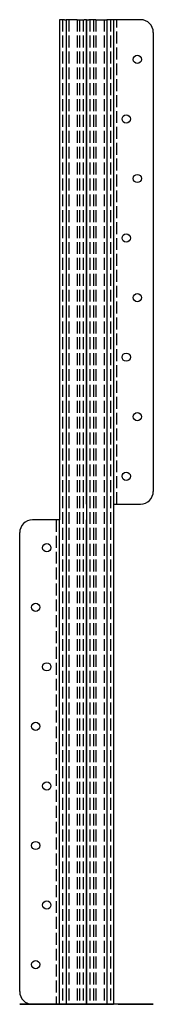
# Model space of a CAD drawing. Header units: millimetres. Extents: x -42 to 42, y 0 to 620.
import ezdxf

# ---------------------------------------------------------------- set-up
doc = ezdxf.new("R2010")
doc.units = ezdxf.units.MM
doc.header["$LTSCALE"] = 50
doc.linetypes.add('ALLCAD_Strich', pattern=[0.2, 0.15, -0.05])
for name, color, linetype in [('BESCH_KONT_sich_schn_ansi_2d', 40, 'Continuous'), ('BESCH_KONT_sich_schn_grun_2d', 10, 'Continuous'), ('BESCH_KONT_sich_schn_seit_2d', 160, 'Continuous')]:
    doc.layers.add(name, color=color, linetype=linetype)

msp = doc.modelspace()

# ---------------------------------------------------------------- linework, layer by layer
at = {"layer": 'BESCH_KONT_sich_schn_ansi_2d', "linetype": 'Continuous'}
for p, q in [((-42, 0), (-42, 0, -2)), ((-34, 0), (-42, 0)), ((-42, 0, -2), (-34, 0, -2)), ((-20, 0, -2), (-34, 0, -2)), ((-34, 0), (-20, 0)), ((-17, 0, -30), (-19, 0, -30)), ((-19, 0, -30), (-19, 0, -3)), ((-17, 0, -3), (-17, 0, -30)), ((-17, 0, -39.5), (-17, 0, -10.5)), ((-15, 0, -10.5), (-15, 0, -39.5)), ((-14.36, 0, -39.98), (-9.94, 0, -38.7)), ((-9.94, 0, -11.3), (-14.36, 0, -10.02)), ((-9.39, 0, -40.63), (-13.81, 0, -41.9)), ((-13.81, 0, -8.1), (-9.39, 0, -9.37)), ((-11.08, 0, -4.81), (-12.7, 0, -3.63)), ((-12.7, 0, -46.37), (-11.08, 0, -45.19)), ((-2.5, 0, -6.47), (-6.9, 0, -3.93)), ((-6.9, 0, -46.07), (-2.5, 0, -43.53)), ((-4.3, 0, -40.63), (-5.92, 0, -41.81)), ((-5.92, 0, -8.19), (-4.3, 0, -9.37)), ((-1.5, 0, -45.26), (-5.9, 0, -47.8)), ((-5.9, 0, -2.2), (-1.5, 0, -4.74)), ((-2, 0, -42.66), (-2, 0, -7.34)), ((0, 0, -7.34), (0, 0, -42.66)), ((0, 0, -7.34), (0, 0, -42.66)), ((1.5, 0, -45.26), (5.9, 0, -47.8)), ((5.9, 0, -2.2), (1.5, 0, -4.74)), ((2, 0, -42.66), (2, 0, -7.34)), ((2.5, 0, -6.47), (6.9, 0, -3.93)), ((6.9, 0, -46.07), (2.5, 0, -43.53)), ((4.3, 0, -9.37), (5.92, 0, -8.19)), ((5.92, 0, -41.81), (4.3, 0, -40.63)), ((9.39, 0, -9.37), (13.81, 0, -8.1)), ((13.81, 0, -41.9), (9.39, 0, -40.63)), ((14.36, 0, -10.02), (9.94, 0, -11.3)), ((9.94, 0, -38.7), (14.36, 0, -39.98)), ((11.08, 0, -4.81), (12.7, 0, -3.63)), ((12.7, 0, -46.37), (11.08, 0, -45.19)), ((15, 0, -39.5), (15, 0, -10.5)), ((19, 0, -30), (17, 0, -30)), ((17, 0, -10.5), (17, 0, -3)), ((17, 0, -10.5), (17, 0, -39.5)), ((19, 0, -3), (19, 0, -30)), ((20, 0), (34, 0)), ((34, 0, -2), (20, 0, -2)), ((42, 0), (34, 0)), ((34, 0, -2), (42, 0, -2)), ((42, 0, -2), (42, 0))]:
    msp.add_line(p, q, dxfattribs=at)
at = {"layer": 'BESCH_KONT_sich_schn_ansi_2d', "linetype": 'ALLCAD_Strich'}
for p, q in [((-34.6, 0), (-34.6, 0, -2)), ((-29.4, 0), (-29.4, 0, -2)), ((-27.6, 0), (-27.6, 0, -2)), ((-22.4, 0), (-22.4, 0, -2)), ((22.4, 0), (22.4, 0, -2)), ((27.6, 0), (27.6, 0, -2)), ((29.4, 0), (29.4, 0, -2)), ((34.6, 0), (34.6, 0, -2))]:
    msp.add_line(p, q, dxfattribs=at)
at = {"layer": 'BESCH_KONT_sich_schn_ansi_2d', "linetype": 'Continuous', "extrusion": (0, -1, 0)}
for centre, radius, start, end in [((-20, -3), 1, 0, 90), ((-20, -3), 3, 0, 90), ((-14.5, -39.5), 2.5, 180, 286.11046), ((-14.5, -10.5), 2.5, 73.88954, 180), ((-14.5, -39.5), 0.5, 180, 286.11046), ((-14.5, -10.5), 0.5, 73.88954, 180), ((-8.5, -6.7), 5.2, 60, 143.87107), ((-8.5, -43.3), 5.2, 216.12893, 300), ((-8.5, -6.7), 3.2, 60, 143.87107), ((-8.5, -43.3), 3.2, 216.12893, 300), ((-8.5, -43.7), 5.2, 36.12893, 106.11046), ((-8.5, -6.3), 5.2, 253.88954, 323.87107), ((-8.5, -43.7), 3.2, 36.12893, 106.11046), ((-8.5, -6.3), 3.2, 253.88954, 323.87107), ((-3, -7.34), 1, 0, 60), ((-3, -42.66), 1, 300, 0), ((-3, -42.66), 3, 300, 0), ((-3, -7.34), 3, 0, 60), ((3, -42.66), 3, 180, 240), ((3, -7.34), 3, 120, 180), ((3, -7.34), 1, 120, 180), ((3, -42.66), 1, 180, 240), ((8.5, -6.3), 5.2, 216.12893, 286.11046), ((8.5, -43.7), 5.2, 73.88954, 143.87107), ((8.5, -6.7), 5.2, 36.12893, 120), ((8.5, -43.3), 5.2, 240, 323.87107), ((8.5, -6.3), 3.2, 216.12893, 286.11046), ((8.5, -43.7), 3.2, 73.88954, 143.87107), ((8.5, -6.7), 3.2, 36.12893, 120), ((8.5, -43.3), 3.2, 240, 323.87107), ((14.5, -10.5), 2.5, 0, 106.11046), ((14.5, -39.5), 2.5, 253.88954, 0), ((14.5, -10.5), 0.5, 0, 106.11046), ((14.5, -39.5), 0.5, 253.88954, 0), ((20, -3), 3, 90, 180), ((20, -3), 1, 90, 180)]:
    msp.add_arc(centre, radius, start, end, dxfattribs=at)
at = {"layer": 'BESCH_KONT_sich_schn_grun_2d', "linetype": 'Continuous'}
for p, q in [((-13.81, 620), (-17, 620)), ((-17, 620), (-17, 305)), ((-13.81, 620), (-12.7, 620)), ((-5.9, 620), (-12.7, 620)), ((-12.7, 620), (-12.7, 0)), ((-5.9, 620), (-1.5, 620)), ((0, 620), (-1.5, 620)), ((0, 620), (0, 0)), ((0, 620), (1.5, 620)), ((0, 620), (0, 0)), ((5.9, 620), (1.5, 620)), ((5.9, 620), (12.7, 620)), ((12.7, 620), (12.7, 0)), ((13.81, 620), (12.7, 620)), ((17, 620), (13.81, 620)), ((17, 620), (17, 315)), ((20, 620), (17, 620)), ((34, 620), (20, 620)), ((42, 612), (42, 323)), ((17, 315), (20, 315)), ((17, 315), (17, 0)), ((20, 315), (34, 315)), ((-20, 305), (-34, 305)), ((-17, 305), (-20, 305)), ((-17, 0), (-17, 305)), ((-42, 8), (-42, 297)), ((-34, 0), (-20, 0)), ((-20, 0), (-17, 0)), ((-17, 0), (-13.81, 0)), ((-13.81, 0), (-12.7, 0)), ((-12.7, 0), (-5.9, 0)), ((-5.9, 0), (-1.5, 0)), ((-1.5, 0), (0, 0)), ((1.5, 0), (0, 0)), ((5.9, 0), (1.5, 0)), ((12.7, 0), (5.9, 0)), ((12.7, 0), (13.81, 0)), ((13.81, 0), (17, 0))]:
    msp.add_line(p, q, dxfattribs=at)
at = {"layer": 'BESCH_KONT_sich_schn_grun_2d', "linetype": 'ALLCAD_Strich'}
for p, q in [((-15, 620), (-15, 0)), ((-11.08, 620), (-11.08, 0)), ((-5.92, 620), (-5.92, 0)), ((-4.3, 620), (-4.3, 0)), ((-2, 620), (-2, 0)), ((2, 620), (2, 0)), ((4.3, 620), (4.3, 0)), ((5.92, 620), (5.92, 0)), ((11.08, 620), (11.08, 0)), ((15, 620), (15, 0)), ((19, 315), (19, 620)), ((-19, 305), (-19, 0))]:
    msp.add_line(p, q, dxfattribs=at)
at = {"layer": 'BESCH_KONT_sich_schn_grun_2d', "linetype": 'Continuous'}
for centre in [(32, 595), (25, 557.5), (32, 520), (25, 482.5), (32, 445), (25, 407.5), (32, 370), (25, 332.5), (-25, 287.5), (-32, 250), (-25, 212.5), (-32, 175), (-25, 137.5), (-32, 100), (-25, 62.5), (-32, 25)]:
    msp.add_circle(centre, 2.6, dxfattribs=at)
for centre, start, end in [((34, 612), 0, 90), ((34, 323), 270, 0), ((-34, 297), 90, 180), ((-34, 8), 180, 270)]:
    msp.add_arc(centre, 8, start, end, dxfattribs=at)
at = {"layer": 'BESCH_KONT_sich_schn_seit_2d', "linetype": 'Continuous'}
for p, q in [((0, 620), (0, 620, -1.5)), ((0, 315), (0, 620)), ((0, 620, -39.5), (0, 620, -42)), ((0, 620, -8), (0, 620, -10.5)), ((0, 620, -10.5), (0, 620, -39.5)), ((0, 620, -1.5), (0, 620, -3.63)), ((0, 620, -3.63), (0, 620, -4.81)), ((0, 620, -3.63), (0, 305, -3.63)), ((0, 620, -4.81), (0, 305, -4.81)), ((0, 620, -4.81), (0, 620, -6.47)), ((0, 620, -7.34), (0, 620, -6.47)), ((0, 620, -7.34), (0, 620, -8)), ((0, 620, -42), (0, 620, -42.66)), ((0, 620, -43.53), (0, 620, -42.66)), ((0, 620, -45.19), (0, 620, -43.53)), ((0, 620, -46.37), (0, 620, -45.19)), ((0, 620, -45.19), (0, 0, -45.19)), ((0, 620, -46.37), (0, 620, -48.5)), ((0, 620, -46.37), (0, 0, -46.37)), ((0, 620, -42), (0, 0, -42)), ((0, 620, -8), (0, 305, -8)), ((0, 620, -1.5), (0, 305, -1.5)), ((0, 620, -48.5), (0, 0, -48.5)), ((0, 315, -1.5), (0, 315)), ((0, 305, -3), (0, 305, -30)), ((0, 0, -30), (0, 305, -30)), ((0, 305), (0, 305, -2)), ((0, 297), (0, 305)), ((0, 305, -2), (0, 297, -2)), ((0, 305, -2), (0, 305, -3)), ((0, 8), (0, 297)), ((0, 8, -2), (0, 297, -2)), ((0, 0), (0, 8)), ((0, 8, -2), (0, 0, -2)), ((0, 0, -30), (0, 0, -3)), ((0, 0, -3), (0, 0, -2)), ((0, 0, -2), (0, 0)), ((0, 0, -42), (0, 0, -39.5)), ((0, 0, -39.5), (0, 0, -30)), ((0, 0, -42.66), (0, 0, -42)), ((0, 0, -43.53), (0, 0, -42.66)), ((0, 0, -45.19), (0, 0, -43.53)), ((0, 0, -46.37), (0, 0, -45.19)), ((0, 0, -48.5), (0, 0, -46.37))]:
    msp.add_line(p, q, dxfattribs=at)
at = {"layer": 'BESCH_KONT_sich_schn_seit_2d', "linetype": 'ALLCAD_Strich'}
for p, q in [((0, 620, -2), (0, 315, -2)), ((0, 315, -30), (0, 620, -30)), ((0, 620, -41.81), (0, 0, -41.81)), ((0, 620, -40.63), (0, 0, -40.63)), ((0, 620, -9.37), (0, 0, -9.37)), ((0, 620, -8.19), (0, 0, -8.19)), ((0, 620, -40.5), (0, 0, -40.5)), ((0, 620, -38.5), (0, 0, -38.5)), ((0, 620, -40), (0, 0, -40)), ((0, 620, -10), (0, 0, -10)), ((0, 620, -11.5), (0, 0, -11.5)), ((0, 620, -9.5), (0, 0, -9.5)), ((0, 620, -3.5), (0, 0, -3.5)), ((0, 620, -46.5), (0, 0, -46.5)), ((0, 597.6), (0, 597.6, -2)), ((0, 592.4), (0, 592.4, -2)), ((0, 560.1), (0, 560.1, -2)), ((0, 554.9), (0, 554.9, -2)), ((0, 522.6), (0, 522.6, -2)), ((0, 517.4), (0, 517.4, -2)), ((0, 485.1), (0, 485.1, -2)), ((0, 479.9), (0, 479.9, -2)), ((0, 447.6), (0, 447.6, -2)), ((0, 442.4), (0, 442.4, -2)), ((0, 410.1), (0, 410.1, -2)), ((0, 404.9), (0, 404.9, -2)), ((0, 372.6), (0, 372.6, -2)), ((0, 367.4), (0, 367.4, -2)), ((0, 335.1), (0, 335.1, -2)), ((0, 329.9), (0, 329.9, -2)), ((0, 315, -30), (0, 315, -3)), ((0, 315, -3), (0, 315, -1.5)), ((0, 305, -3.63), (0, 0, -3.63)), ((0, 305, -4.81), (0, 0, -4.81)), ((0, 305, -8), (0, 0, -8)), ((0, 305, -1.5), (0, 0, -1.5)), ((0, 290.1), (0, 290.1, -2)), ((0, 284.9), (0, 284.9, -2)), ((0, 252.6), (0, 252.6, -2)), ((0, 247.4), (0, 247.4, -2)), ((0, 215.1), (0, 215.1, -2)), ((0, 209.9), (0, 209.9, -2)), ((0, 177.6), (0, 177.6, -2)), ((0, 172.4), (0, 172.4, -2)), ((0, 140.1), (0, 140.1, -2)), ((0, 134.9), (0, 134.9, -2)), ((0, 102.6), (0, 102.6, -2)), ((0, 97.4), (0, 97.4, -2)), ((0, 65.1), (0, 65.1, -2)), ((0, 59.9), (0, 59.9, -2)), ((0, 27.6), (0, 27.6, -2)), ((0, 22.4), (0, 22.4, -2))]:
    msp.add_line(p, q, dxfattribs=at)

doc.saveas('drawing.dxf')
